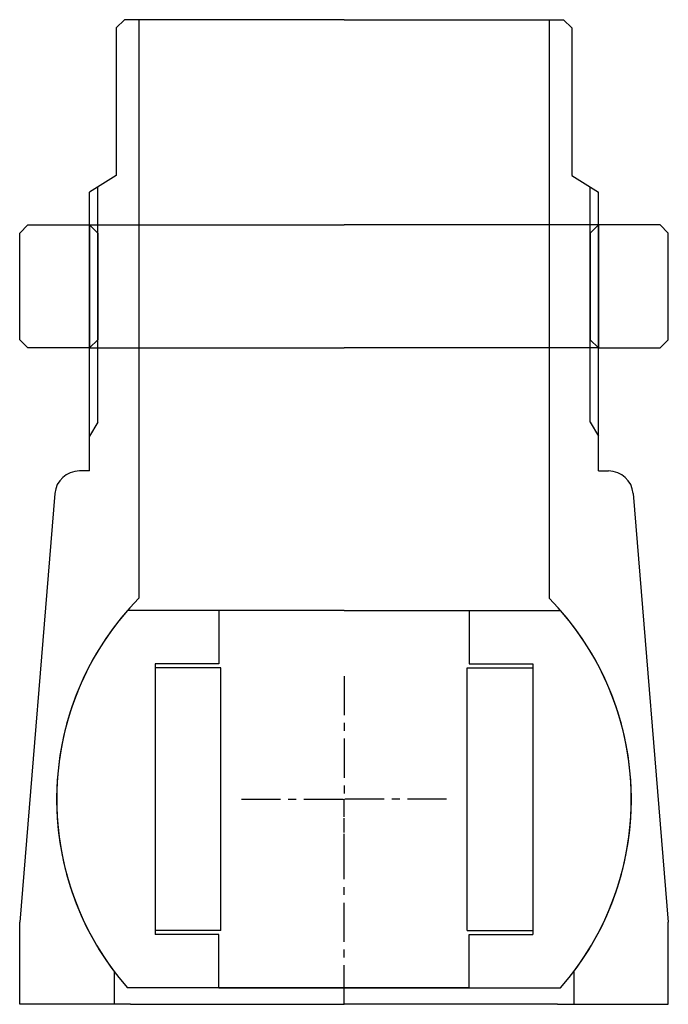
# Model space of a CAD drawing. Header units: millimetres. Extents: x -40 to 40, y 20 to 140.
import ezdxf

# ---------------------------------------------------------------- set-up
doc = ezdxf.new("R2010")
doc.units = ezdxf.units.MM
doc.header["$LTSCALE"] = 0.15
doc.header["$MEASUREMENT"] = 0
doc.linetypes.add('CENTER', pattern=[50.8, 31.75, -6.35, 6.35, -6.35])
doc.layers.get('0').update_dxf_attribs({"linetype": 'CONTINUOUS'})
doc.layers.add('CENTER', color=1, linetype='CENTER')

# ---------------------------------------------------------------- blocks, each defined once
blk = doc.blocks.new('M54-100')
for p, q in [((-38.5, 15), (-39.5, 14)), ((-38.5, 15), (-31, 15)), ((-31, 15), (0, 15)), ((-31, 15), (-31, 0)), ((-31, 15), (-30, 14)), ((31, 15), (0, 15)), ((31, 15), (30, 14)), ((38.5, 15), (31, 15)), ((31, 15), (31, 0)), ((38.5, 15), (39.5, 14)), ((-39.5, 1), (-39.5, 14)), ((-30, 14), (-30, 1)), ((30, 14), (30, 1)), ((39.5, 1), (39.5, 14)), ((-38.5, 0), (-39.5, 1)), ((-31, 0), (-38.5, 0)), ((-30, 1), (-31, 0)), ((-31, 0), (0, 0)), ((31, 0), (0, 0)), ((30, 1), (31, 0)), ((31, 0), (38.5, 0)), ((38.5, 0), (39.5, 1))]:
    blk.add_line(p, q)
blk = doc.blocks.new('M53-100')
for p, q in [((-26.75, 95), (-27.75, 94)), ((-25, 95), (-26.75, 95)), ((0, 95), (-25, 95)), ((-25, 95), (-25, 24.49)), ((0, 95), (25, 95)), ((25, 95), (25, 24.49)), ((25, 95), (26.75, 95)), ((26.75, 95), (27.75, 94)), ((-27.75, 94), (-27.75, 76)), ((27.75, 94), (27.75, 76)), ((-27.75, 76), (-31, 74)), ((27.75, 76), (31, 74)), ((-30, 45.93), (-30, 74.62)), ((30, 45.93), (30, 74.62)), ((-31, 40), (-31, 74)), ((31, 40), (31, 74)), ((-30, 45.93), (-31, 44.24)), ((30, 45.93), (31, 44.24)), ((-31, 40), (-32.23, 40)), ((31, 40), (32.23, 40)), ((-35.22, 37.24), (-39.5, -15)), ((35.22, 37.24), (39.5, -15)), ((-39.5, -25), (-39.5, -15)), ((39.5, -25), (39.5, -15)), ((-28, -21), (-28, -25)), ((28, -21), (28, -25)), ((-26, -25), (-39.5, -25)), ((-26, -25), (0, -25)), ((26, -25), (0, -25)), ((26, -25), (39.5, -25))]:
    blk.add_line(p, q)
for centre, radius, start, end in [((-32.23, 37), 3, 90, 175.3202), ((32.23, 37), 3, 4.6798, 90), ((0, 0), 35, 135.5847, 216.8699), ((0, 0), 35, 323.1301, 44.4153)]:
    blk.add_arc(centre, radius, start, end)
at = {"layer": 'CENTER'}
blk.add_line((0, -25), (0, 0), dxfattribs=at)
blk = doc.blocks.new('Ball-70-30')
for p, q in [((0, 23), (-26.38, 23)), ((-15.25, 23), (-15.25, 16.5)), ((0, 23), (26.38, 23)), ((15.25, 23), (15.25, 16.5)), ((-23, 16.5), (-23, -16.5)), ((-15.25, 16.5), (-23, 16.5)), ((-15, 16), (-23, 16)), ((-15, -16), (-15, 16)), ((15, -16), (15, 16)), ((15, 16), (23, 16)), ((15.25, 16.5), (23, 16.5)), ((23, 16.5), (23, -16.5)), ((-15, -16), (-23, -16)), ((-15.25, -16.5), (-23, -16.5)), ((-15.25, -23), (-15.25, -16.5)), ((15, -16), (23, -16)), ((15.25, -23), (15.25, -16.5)), ((15.25, -16.5), (23, -16.5)), ((0, -23), (-26.38, -23)), ((-15.25, -23), (0, -23)), ((15.25, -23), (0, -23)), ((0, -23), (26.38, -23))]:
    blk.add_line(p, q)
for start, end in [(138.9177, 221.0823), (318.9177, 41.0823)]:
    blk.add_arc((0, 0), 35, start, end)
at = {"layer": 'CENTER'}
for p in [(0, 15), (-12.5, 0), (0, -9), (12.5, 0)]:
    blk.add_line(p, (0, 0), dxfattribs=at)

msp = doc.modelspace()

# ---------------------------------------------------------------- block references
for name, p in [('M53-100', (0, 45)), ('M54-100', (0, 100)), ('Ball-70-30', (0, 45))]:
    msp.add_blockref(name, p)

doc.saveas('drawing.dxf')
